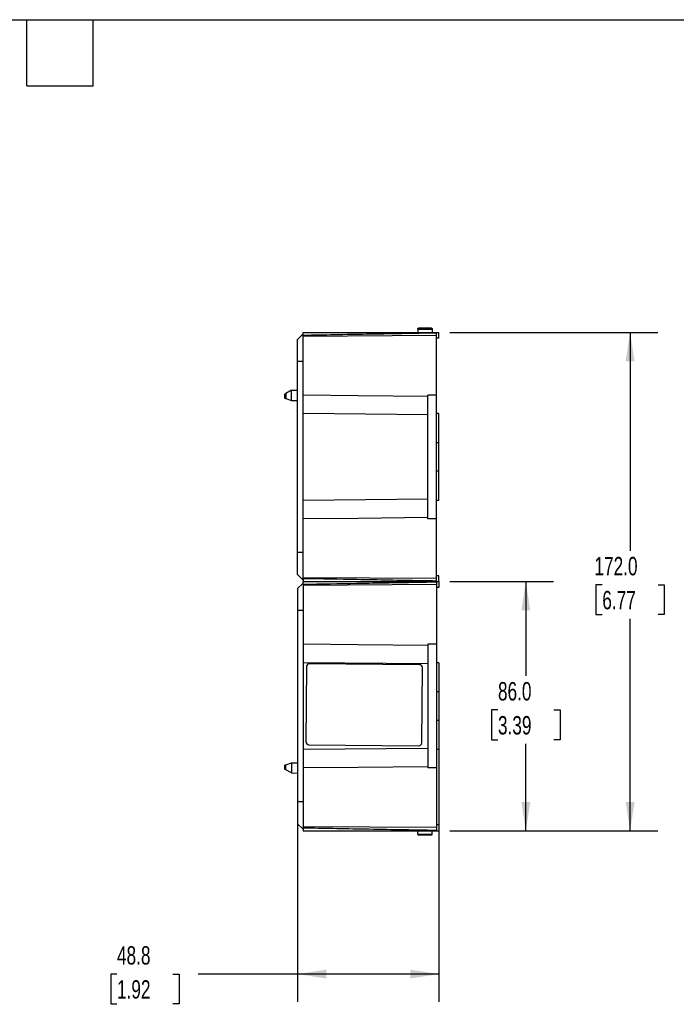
# Model space of a CAD drawing. Header units: millimetres. Extents: x 19 to 819, y 19 to 629.
# Tile 12 of 17: x 405 to 632, y 289 to 629. Entities that reach past the tile are written whole.
import ezdxf

# ---------------------------------------------------------------- set-up
doc = ezdxf.new("R2010")
doc.units = ezdxf.units.MM
doc.header["$LTSCALE"] = 3
doc.linetypes.add('SLD-Solid', pattern=[0])
doc.layers.add('DIMENSIONS', color=140, linetype='SLD-Solid', lineweight=25)
doc.layers.add('TEXT', color=140, linetype='SLD-Solid', lineweight=25)
doc.styles.add('SLDTEXTSTYLE0', font='TXT', dxfattribs={"width": 0.7})
doc.dimstyles.new('SLDDIMSTYLE1', dxfattribs={"dimtxt": 6.474023, "dimasz": 9.906, "dimexe": 0, "dimexo": 0.0625, "dimgap": 1.618506, "dimtad": 0, "dimtih": 1, "dimtoh": 1, "dimdec": 1, "dimrnd": 1e-09, "dimzin": 12, "dimdsep": 46, "dimtxsty": 'SLDTEXTSTYLE0', "dimsah": 1, "dimcen": 0.09, "dimadec": 0, "dimazin": 3, "dimtfac": 1, "dimtdec": 1, "dimtofl": 0, "dimtmove": 0, "dimatfit": 3, "dimfxl": 0, "dimfrac": 2, "dimtolj": 1, "dimtzin": 12, "dimarcsym": 0})
doc.dimstyles.new('SLDDIMSTYLE2', dxfattribs={"dimtxt": 6.474023, "dimasz": 9.906, "dimexe": 0, "dimexo": 0.0625, "dimgap": 1.618506, "dimtad": 0, "dimtih": 1, "dimtoh": 1, "dimdec": 1, "dimrnd": 1e-09, "dimzin": 4, "dimdsep": 46, "dimtxsty": 'SLDTEXTSTYLE0', "dimsah": 1, "dimcen": 0.09, "dimadec": 0, "dimazin": 1, "dimtfac": 1, "dimtdec": 1, "dimtofl": 0, "dimtmove": 0, "dimatfit": 3, "dimfxl": 0, "dimfrac": 2, "dimtolj": 1, "dimtzin": 12, "dimarcsym": 0})

# ---------------------------------------------------------------- blocks, each defined once
blk = doc.blocks.new('_D_10')
at = {"layer": 'DIMENSIONS'}
for p, q in [((553.68, 434.65), (589.39, 434.65)), ((579.87, 434.65), (579.87, 402.06)), ((570.25, 390.33), (568.07, 390.33)), ((568.07, 390.33), (568.07, 380.04)), ((589.49, 390.33), (591.66, 390.33)), ((591.66, 390.33), (591.66, 380.04)), ((568.07, 380.04), (570.25, 380.04)), ((579.87, 348.65), (579.87, 378.59)), ((591.66, 380.04), (589.49, 380.04)), ((553.68, 348.65), (589.39, 348.65))]:
    blk.add_line(p, q, dxfattribs=at)
for points in [[(579.87, 434.65), (578.34, 424.74), (581.39, 424.74)], [(579.87, 348.65), (581.39, 358.55), (578.34, 358.55)]]:
    blk.add_solid(points, dxfattribs=at)
at = {"layer": 'DIMENSIONS', "char_height": 6.35, "attachment_point": 1, "style": 'SLDTEXTSTYLE0'}
for s, insert in [('86.0', (570.25, 399.96)), ('3.39', (570.25, 388.22))]:
    blk.add_mtext(s, dxfattribs=dict(at, insert=insert))
blk = doc.blocks.new('_D_11')
at = {"layer": 'DIMENSIONS'}
for p, q in [((501.07, 420.84), (501.07, 289.62)), ((549.87, 382.94), (549.87, 289.62)), ((438.76, 299.15), (436.58, 299.15)), ((436.58, 299.15), (436.58, 288.86)), ((457.99, 299.15), (460.17, 299.15)), ((460.17, 299.15), (460.17, 288.86)), ((501.07, 299.15), (466.77, 299.15)), ((549.87, 299.15), (501.07, 299.15)), ((436.58, 288.86), (438.76, 288.86)), ((460.17, 288.86), (457.99, 288.86))]:
    blk.add_line(p, q, dxfattribs=at)
for points in [[(501.07, 299.15), (510.97, 297.62), (510.97, 300.67)], [(549.87, 299.15), (539.96, 300.67), (539.96, 297.62)]]:
    blk.add_solid(points, dxfattribs=at)
at = {"layer": 'DIMENSIONS', "char_height": 6.35, "attachment_point": 1, "style": 'SLDTEXTSTYLE0'}
for s, insert in [('48.8', (438.76, 308.78)), ('1.92', (438.76, 297.04))]:
    blk.add_mtext(s, dxfattribs=dict(at, insert=insert))
blk = doc.blocks.new('_D_12')
at = {"layer": 'DIMENSIONS'}
for p, q in [((553.68, 520.65), (625.39, 520.65)), ((615.87, 520.65), (615.87, 445.28)), ((606.25, 433.54), (604.07, 433.54)), ((604.07, 433.54), (604.07, 423.25)), ((625.49, 433.54), (627.66, 433.54)), ((627.66, 433.54), (627.66, 423.25)), ((604.07, 423.25), (606.25, 423.25)), ((615.87, 348.65), (615.87, 421.8)), ((627.66, 423.25), (625.49, 423.25)), ((553.68, 348.65), (625.39, 348.65))]:
    blk.add_line(p, q, dxfattribs=at)
for points in [[(615.87, 520.65), (614.34, 510.74), (617.39, 510.74)], [(615.87, 348.65), (617.39, 358.55), (614.34, 358.55)]]:
    blk.add_solid(points, dxfattribs=at)
at = {"layer": 'DIMENSIONS', "char_height": 6.35, "attachment_point": 1, "style": 'SLDTEXTSTYLE0'}
for s, insert in [('172.0', (603.55, 443.17)), ('6.77', (606.25, 431.44))]:
    blk.add_mtext(s, dxfattribs=dict(at, insert=insert))

msp = doc.modelspace()

# ---------------------------------------------------------------- linework, layer by layer
for p, q in [((503.07, 520.15), (501.07, 518.22)), ((503.07, 520.65), (549.07, 520.65)), ((503.07, 519.65), (503.07, 520.65)), ((542.57, 521.85), (547.56, 521.85)), ((542.57, 521.85), (542.57, 520.65)), ((547.26, 522.15), (542.87, 522.15)), ((547.56, 521.85), (547.57, 520.65)), ((549.07, 520.45), (549.07, 520.65)), ((549.07, 520.65), (549.87, 520.65)), ((549.07, 519.6), (549.07, 520.45)), ((549.87, 518.65), (549.87, 520.65)), ((501.07, 510.65), (501.07, 518.22)), ((503.07, 519.32), (503.07, 519.65)), ((549.07, 519.6), (503.07, 519.32)), ((503.07, 499), (503.07, 519.32)), ((549.07, 499), (549.07, 519.6)), ((549.87, 518.65), (549.07, 518.65)), ((503.07, 510.65), (501.07, 510.65)), ((501.07, 444.65), (501.07, 510.65)), ((499, 500.71), (497.09, 499.6)), ((499, 500.71), (501.07, 500.73)), ((499, 497.18), (499, 500.71)), ((496.59, 499.32), (496.59, 498.04)), ((497.09, 499.6), (497.09, 497.87)), ((497.09, 497.87), (498.97, 497.18)), ((499, 497.18), (498.97, 497.18)), ((499, 497.18), (501.07, 497.16)), ((503.07, 492.65), (503.07, 499)), ((549.07, 499), (546.07, 499)), ((546.07, 456.3), (546.07, 499)), ((549.07, 456.3), (549.07, 499)), ((546.07, 492.21), (503.07, 492.65)), ((503.07, 462.65), (503.07, 492.65)), ((549.87, 492.64), (549.07, 492.65)), ((549.87, 482.54), (549.87, 492.64)), ((549.87, 482.54), (549.07, 482.55)), ((549.87, 472.75), (549.87, 482.54)), ((549.87, 472.75), (549.07, 472.75)), ((549.87, 462.65), (549.87, 472.75)), ((546.07, 463.08), (503.07, 462.65)), ((503.07, 456.3), (503.07, 462.65)), ((549.87, 462.65), (549.07, 462.65)), ((503.07, 435.97), (503.07, 456.3)), ((549.07, 456.3), (546.07, 456.3)), ((549.07, 435.7), (549.07, 456.3)), ((503.07, 444.65), (501.07, 444.65)), ((501.07, 437.07), (501.07, 444.65)), ((503.07, 435.14), (501.07, 437.07)), ((549.07, 435.7), (503.07, 435.97)), ((503.07, 435.65), (503.07, 435.97)), ((503.07, 435.65), (503.07, 434.65)), ((549.87, 436.64), (549.07, 436.65)), ((549.07, 434.84), (549.07, 435.7)), ((549.87, 434.65), (549.87, 436.64)), ((503.07, 434.15), (501.07, 432.22)), ((501.07, 432.22), (501.07, 424.65)), ((503.07, 434.65), (549.07, 434.65)), ((503.07, 434.65), (549.07, 434.65)), ((503.07, 433.65), (503.07, 434.65)), ((503.07, 433.65), (503.07, 433.32)), ((549.07, 433.6), (503.07, 433.32)), ((503.07, 433.32), (503.07, 413)), ((549.07, 434.84), (549.07, 434.65)), ((549.07, 434.65), (549.87, 434.65)), ((549.07, 434.45), (549.07, 434.65)), ((549.07, 434.65), (549.87, 434.65)), ((549.07, 434.45), (549.07, 433.6)), ((549.07, 433.6), (549.07, 413)), ((549.87, 432.65), (549.07, 432.65)), ((549.87, 434.65), (549.87, 432.65)), ((501.07, 424.65), (501.07, 358.65)), ((503.07, 424.65), (501.07, 424.65)), ((503.07, 413), (503.07, 406.65)), ((549.07, 413), (546.07, 413)), ((546.07, 413), (546.07, 370.3)), ((549.07, 413), (549.07, 370.3)), ((546.07, 406.21), (503.07, 406.65)), ((503.07, 406.65), (503.07, 376.65)), ((504.21, 405.31), (503.98, 379.31)), ((505.21, 406.3), (505.21, 406.3)), ((543.21, 405.97), (505.22, 406.3)), ((505.22, 406.3), (505.22, 406.3)), ((543.21, 405.97), (505.22, 406.3)), ((543.21, 405.97), (543.21, 405.97)), ((543.97, 378.96), (544.2, 404.96)), ((543.98, 378.96), (544.2, 404.96)), ((544.2, 404.96), (544.2, 404.96)), ((549.87, 406.64), (549.07, 406.65)), ((549.87, 406.64), (549.87, 396.54)), ((549.87, 396.54), (549.07, 396.55)), ((549.87, 396.54), (549.87, 386.75)), ((549.87, 386.75), (549.07, 386.75)), ((549.87, 386.75), (549.87, 376.65)), ((504.97, 378.31), (542.97, 377.97)), ((542.97, 377.97), (542.98, 377.97)), ((543.97, 378.96), (543.98, 378.96)), ((546.07, 377.08), (503.07, 376.65)), ((503.07, 376.65), (503.07, 370.3)), ((549.87, 376.65), (549.07, 376.65)), ((496.59, 371.25), (496.59, 369.97)), ((497.09, 371.43), (498.97, 372.11)), ((497.09, 369.69), (497.09, 371.43)), ((499, 372.11), (498.97, 372.11)), ((499, 372.11), (501.07, 372.13)), ((499, 372.11), (499, 368.58)), ((499, 368.58), (497.09, 369.69)), ((499, 368.58), (501.07, 368.56)), ((503.07, 370.3), (503.07, 349.97)), ((549.07, 370.3), (546.07, 370.3)), ((549.07, 370.3), (549.07, 349.7)), ((501.07, 358.65), (501.07, 351.07)), ((503.07, 358.65), (501.07, 358.65)), ((503.07, 349.14), (501.07, 351.07)), ((549.87, 350.64), (549.07, 350.65)), ((549.87, 350.64), (549.87, 348.65)), ((549.07, 349.7), (503.07, 349.97)), ((503.07, 349.97), (503.07, 349.65)), ((503.07, 349.65), (503.07, 348.65)), ((503.07, 348.65), (549.07, 348.65)), ((542.57, 347.44), (542.57, 348.65)), ((542.57, 347.44), (547.56, 347.44)), ((547.26, 347.15), (542.87, 347.15)), ((547.56, 347.44), (547.57, 348.65)), ((549.07, 349.7), (549.07, 348.84)), ((549.07, 348.84), (549.07, 348.65)), ((549.07, 348.65), (549.87, 348.65))]:
    msp.add_line(p, q)
at = {"flags": 128}
for points in [[(546.07, 498.56), (521.99, 498.81), (503.07, 499)], [(546.07, 456.73), (521.99, 456.49), (503.07, 456.3)], [(546.07, 412.56), (521.99, 412.81), (503.07, 413)], [(546.07, 370.73), (521.99, 370.49), (503.07, 370.3)]]:
    msp.add_lwpolyline(points, dxfattribs=at)
for centre, start, end in [((505.21, 405.3), 89.5039, 179.5041), ((543.2, 404.97), 359.4954, 89.4952), ((543.2, 404.97), 359.4954, 89.4952), ((504.98, 379.31), 179.4954, 269.4952), ((542.97, 378.97), 269.5039, 359.5041), ((542.98, 378.97), 269.5039, 359.5041)]:
    msp.add_arc(centre, 1, start, end)
for points, knots in [([(549.07, 520.45), (540.99, 520.31), (525.66, 520.04), (510.32, 519.77), (503.07, 519.65)], [0, 0, 0, 0, 0.526691, 1, 1, 1, 1]), ([(542.57, 521.85), (542.57, 521.88), (542.58, 521.92), (542.61, 521.99), (542.63, 522.03), (542.72, 522.12), (542.8, 522.15), (542.87, 522.15)], [0, 0, 0, 0, 0.25, 0.25, 0.5, 0.5, 1, 1, 1, 1]), ([(547.26, 522.15), (547.33, 522.15), (547.41, 522.12), (547.5, 522.03), (547.52, 521.99), (547.55, 521.92), (547.56, 521.88), (547.56, 521.85)], [0, 0, 0, 0, 0.5, 0.5, 0.75, 0.75, 1, 1, 1, 1]), ([(496.6, 499.32), (496.6, 499.32), (496.6, 499.33), (496.78, 499.43), (496.99, 499.55), (497.09, 499.6)], [0, 0, 0, 0, 0.227999, 0.62393, 1, 1, 1, 1]), ([(496.6, 498.04), (496.6, 498.04), (496.6, 498.04), (496.78, 497.98), (496.99, 497.9), (497.09, 497.87)], [0, 0, 0, 0, 0.234016, 0.632966, 1, 1, 1, 1]), ([(549.07, 434.84), (547.23, 434.88), (545.39, 434.91), (543.56, 434.94), (536.21, 435.07), (528.87, 435.2), (521.52, 435.32), (515.37, 435.43), (509.22, 435.54), (503.07, 435.65)], [0, 0, 0, 0, 0.00550971, 0.00550971, 0.00550971, 0.02754854, 0.02754854, 0.02754854, 0.04600888, 0.04600888, 0.04600888, 0.04600888]), ([(549.07, 434.45), (547.23, 434.42), (545.39, 434.39), (543.56, 434.35), (536.21, 434.22), (528.87, 434.1), (521.52, 433.97), (515.37, 433.86), (509.22, 433.75), (503.07, 433.65)], [0, 0, 0, 0, 0.00550971, 0.00550971, 0.00550971, 0.02754854, 0.02754854, 0.02754854, 0.04600888, 0.04600888, 0.04600888, 0.04600888]), ([(496.6, 371.25), (496.6, 371.25), (496.6, 371.25), (496.78, 371.31), (496.99, 371.39), (497.09, 371.43)], [0, 0, 0, 0, 0.234016, 0.632966, 1, 1, 1, 1]), ([(496.6, 369.97), (496.6, 369.97), (496.6, 369.97), (496.78, 369.86), (496.99, 369.75), (497.09, 369.69)], [0, 0, 0, 0, 0.227999, 0.62393, 1, 1, 1, 1]), ([(503.07, 349.65), (506.46, 349.59), (513.54, 349.46), (524.6, 349.27), (536.54, 349.06), (544.79, 348.92), (549.07, 348.84)], [0, 0, 0, 0, 0.221313, 0.461751, 0.721313, 1, 1, 1, 1]), ([(542.57, 347.44), (542.57, 347.41), (542.58, 347.37), (542.61, 347.3), (542.63, 347.26), (542.72, 347.18), (542.8, 347.15), (542.87, 347.15)], [0, 0, 0, 0, 0.25, 0.25, 0.5, 0.5, 1, 1, 1, 1]), ([(547.26, 347.15), (547.33, 347.15), (547.41, 347.18), (547.5, 347.26), (547.52, 347.3), (547.55, 347.37), (547.56, 347.41), (547.56, 347.44)], [0, 0, 0, 0, 0.5, 0.5, 0.75, 0.75, 1, 1, 1, 1])]:
    msp.add_open_spline(points, degree=3, knots=knots)
at = {"layer": 'TEXT'}
for p, q in [((19.05, 628.65), (819.15, 628.65)), ((407.67, 605.79), (407.67, 628.65)), ((430.53, 605.79), (430.53, 628.65)), ((407.67, 605.79), (430.53, 605.79))]:
    msp.add_line(p, q, dxfattribs=at)

# ---------------------------------------------------------------- dimensions: what is measured, and where the dimension line sits
at = {"layer": 'DIMENSIONS'}
for base, p1, p2, angle, dimstyle, picture, middle in [((615.87, 520.65), (549.87, 348.65), (549.87, 520.65), 90, 'SLDDIMSTYLE2', '_D_12', (615.87, 433.54)), ((579.87, 348.65), (549.87, 434.65), (549.87, 348.65), 90, 'SLDDIMSTYLE2', '_D_10', (579.87, 390.33)), ((501.07, 299.15), (549.87, 386.75), (501.07, 424.65), 0, 'SLDDIMSTYLE1', '_D_11', (448.38, 299.15))]:
    dim = msp.add_linear_dim(base=base, p1=p1, p2=p2, angle=angle, dimstyle=dimstyle, dxfattribs=at)
    dim.commit()
    dim.dimension.update_dxf_attribs({"geometry": picture, "text_midpoint": middle, "dimtype": 160})

doc.saveas('drawing.dxf')
